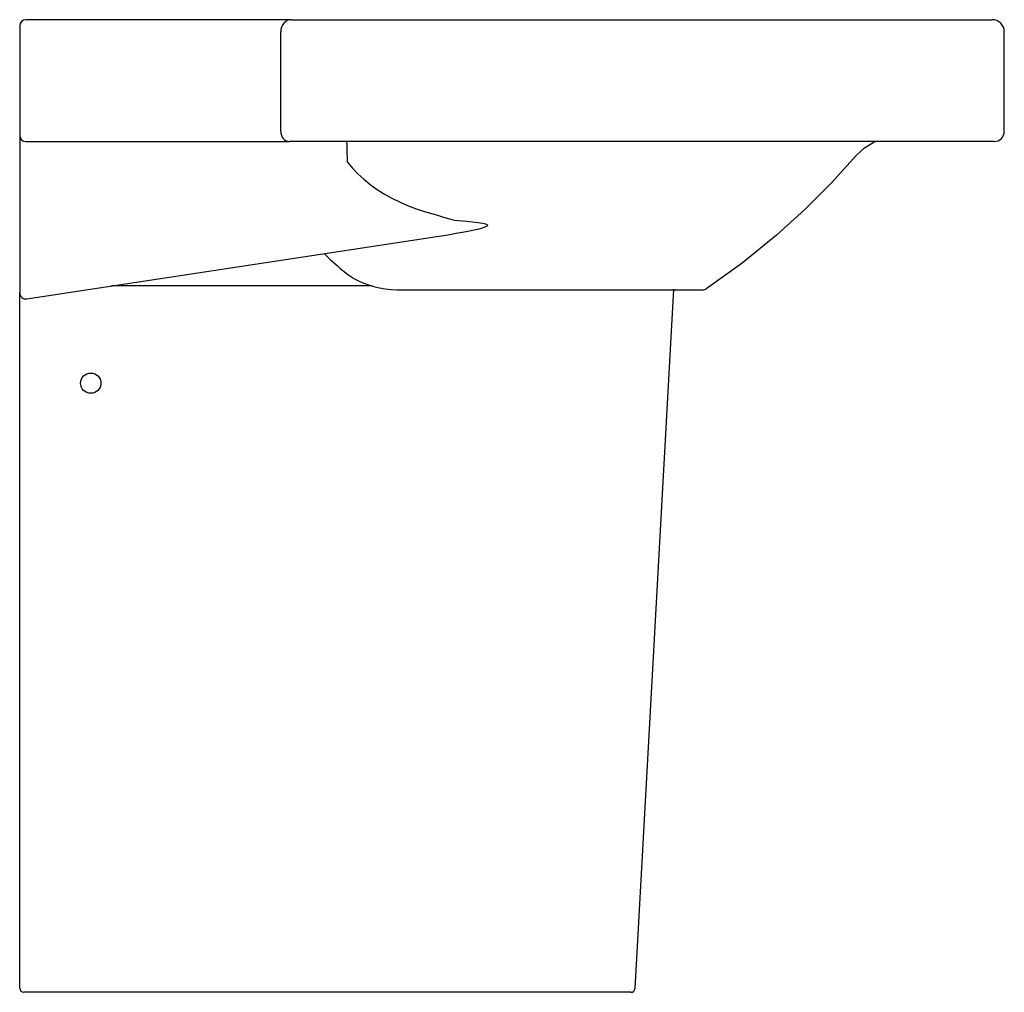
# Model space of a CAD drawing. Header units: millimetres. Extents: x 0 to 0.485, y 0.371 to 0.85.
import ezdxf

# ---------------------------------------------------------------- set-up
doc = ezdxf.new("R2010")
doc.units = ezdxf.units.MM
doc.layers.add('BLOCKS', color=3, linetype='Continuous')

msp = doc.modelspace()

# ---------------------------------------------------------------- linework, layer by layer
at = {"layer": 'BLOCKS'}
for p, q in [((0.1200378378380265, 0.8500000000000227), (0.002999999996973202, 0.8500000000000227)), ((0.1336967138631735, 0.8500000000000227), (0.1200378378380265, 0.8500000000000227)), ((0.1336967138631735, 0.8500000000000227), (0.4789999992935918, 0.8500000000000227)), ((0, 0.8470000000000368), (0, 0.8439999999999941)), ((0, 0.8439999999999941), (0, 0.7950000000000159)), ((0.1285746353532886, 0.7950000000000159), (0.1285746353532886, 0.8439999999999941)), ((0.4849999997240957, 0.7949983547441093), (0.484999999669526, 0.843998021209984)), ((0, 0.7950000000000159), (0, 0.7680882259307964)), ((0.002999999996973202, 0.7900000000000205), (0.1200378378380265, 0.7900000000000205)), ((0.1200378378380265, 0.7900000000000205), (0.1328430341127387, 0.7900000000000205)), ((0.4799999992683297, 0.7900000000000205), (0.1328430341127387, 0.7900000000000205)), ((0, 0.7680882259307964), (0, 0.7196542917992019)), ((0.003451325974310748, 0.712525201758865), (0.2130123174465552, 0.7444149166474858)), ((0, 0.7196542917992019), (0, 0.7154910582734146)), ((0.1733801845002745, 0.7188887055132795), (0.04526863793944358, 0.7188887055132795)), ((0, 0.3729999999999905), (0, 0.7154910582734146)), ((0.185774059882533, 0.7169999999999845), (0.336891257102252, 0.7169999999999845)), ((0.30309669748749, 0.3728887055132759), (0.322287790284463, 0.7172248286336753)), ((0.2199999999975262, 0.3710000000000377), (0.001999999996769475, 0.3710000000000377)), ((0.3010997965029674, 0.3710000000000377), (0.2199999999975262, 0.3710000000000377))]:
    msp.add_line(p, q, dxfattribs=at)
at = {"layer": 'BLOCKS', "flags": 128}
for points in [[(0.1336967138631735, 0.8500000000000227), (0.1326974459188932, 0.8498847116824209), (0.1317365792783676, 0.8495432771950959), (0.1308510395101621, 0.8489888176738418), (0.1300748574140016, 0.8482426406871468), (0.1294378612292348, 0.8473334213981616), (0.1289645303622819, 0.846296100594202), (0.1286730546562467, 0.8451705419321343), (0.1285746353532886, 0.8439999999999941)], [(0.1285746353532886, 0.7950000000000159), (0.128656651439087, 0.7940245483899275), (0.1288995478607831, 0.7930865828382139), (0.1292939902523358, 0.7922221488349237), (0.1298248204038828, 0.7914644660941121), (0.1304716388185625, 0.7908426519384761), (0.1312095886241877, 0.79038060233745), (0.1320103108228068, 0.790096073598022), (0.1328430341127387, 0.7900000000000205)], [(0.1614407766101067, 0.7797626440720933), (0.1614177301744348, 0.7821332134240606), (0.1613792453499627, 0.7844651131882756), (0.1613253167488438, 0.7866406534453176), (0.1612574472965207, 0.788542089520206), (0.1611822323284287, 0.7900000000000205)], [(0.4122483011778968, 0.7832929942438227), (0.4161153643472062, 0.7869288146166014), (0.4207773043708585, 0.7897192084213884), (0.421620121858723, 0.7900000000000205)], [(0.4122476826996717, 0.7832935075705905), (0.3997764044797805, 0.7694967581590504), (0.3867842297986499, 0.7565004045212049)], [(0.1614426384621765, 0.7797631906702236), (0.1639009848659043, 0.7768660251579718), (0.1666201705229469, 0.7740635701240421), (0.1695554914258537, 0.7713913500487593), (0.1727069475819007, 0.7688493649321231), (0.1760745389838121, 0.7664376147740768), (0.1796582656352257, 0.7641560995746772), (0.1832630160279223, 0.7621272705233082), (0.1870768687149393, 0.7602435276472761), (0.1910998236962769, 0.7585048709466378), (0.1953318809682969, 0.7569113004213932), (0.198865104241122, 0.7557440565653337), (0.2016883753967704, 0.754890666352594), (0.2052576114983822, 0.7538538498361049), (0.2088293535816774, 0.7528215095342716), (0.2117171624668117, 0.7519462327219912), (0.2139502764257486, 0.7512188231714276)], [(0.3867842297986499, 0.7565004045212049), (0.3728622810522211, 0.7438925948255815), (0.3558394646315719, 0.7301085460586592), (0.3380068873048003, 0.7173400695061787)], [(0.2139502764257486, 0.7512188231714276), (0.2203132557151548, 0.7506967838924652), (0.2242957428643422, 0.7503061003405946), (0.2280627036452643, 0.7497763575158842), (0.2293753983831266, 0.7494606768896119), (0.2300632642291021, 0.7491742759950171), (0.2302573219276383, 0.7490298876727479), (0.230365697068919, 0.7488777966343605), (0.230383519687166, 0.7487120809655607), (0.2303790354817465, 0.7486916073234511), (0.2302462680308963, 0.7484714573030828), (0.2300944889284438, 0.748336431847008), (0.2290984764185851, 0.7478179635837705), (0.2273239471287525, 0.7472190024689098), (0.2254536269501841, 0.7467332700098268), (0.2199017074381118, 0.7455697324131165), (0.2130123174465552, 0.7444149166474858)], [(0.1500247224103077, 0.7348298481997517), (0.1530920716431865, 0.7318166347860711), (0.1563339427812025, 0.7288756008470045), (0.1580904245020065, 0.7273823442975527), (0.159895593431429, 0.7259265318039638), (0.1616977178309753, 0.7245509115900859), (0.1625762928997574, 0.723905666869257), (0.1634272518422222, 0.7232948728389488), (0.1639469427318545, 0.7229298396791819)], [(0.336891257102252, 0.7170000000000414), (0.3375532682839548, 0.7171127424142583), (0.3380068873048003, 0.7173400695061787)]]:
    msp.add_lwpolyline(points, dxfattribs=at)
at = {"layer": 'BLOCKS'}
msp.add_circle((0.03499999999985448, 0.6709999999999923), 0.005, dxfattribs=at)
for centre, radius, start, end in [((0.002999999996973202, 0.8470000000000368), 0.00299999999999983, 90, 180), ((0.4789999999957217, 0.8439999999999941), 0.005999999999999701, 359.981102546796, 90.00000670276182), ((0.002999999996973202, 0.7930000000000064), 0.003000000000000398, 180, 270), ((0.4799999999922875, 0.7950000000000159), 0.004999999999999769, 269.9999916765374, 359.9811452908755), ((0.1863041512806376, 0.7620877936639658), 0.04509090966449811, 240.2758214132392, 269.3264119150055), ((0.002999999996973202, 0.7154910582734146), 0.003000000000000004, 180, 278.6525414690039), ((0.001999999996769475, 0.3729999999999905), 0.00200000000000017, 180, 270), ((0.3010997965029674, 0.3729999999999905), 0.00200000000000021, 270, 356.8099999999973)]:
    msp.add_arc(centre, radius, start, end, dxfattribs=at)

doc.saveas('drawing.dxf')
